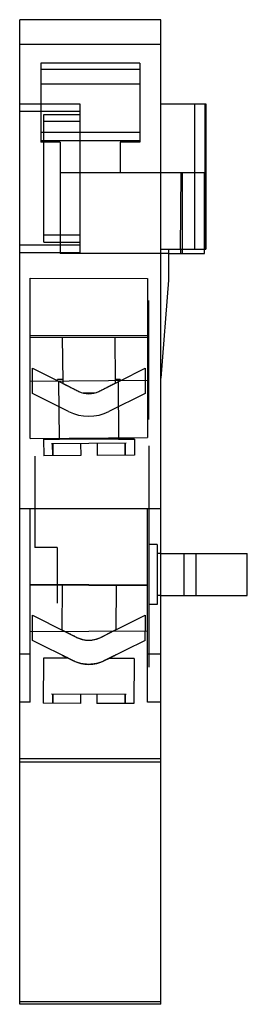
# Model space of a CAD drawing. Header units: millimetres. Extents: x 19.6 to 34.8, y 5.7 to 71.3.
import ezdxf

# ---------------------------------------------------------------- set-up
doc = ezdxf.new("R2010")
doc.units = ezdxf.units.MM
doc.header["$LTSCALE"] = 4.993605
doc.layers.get('0').update_dxf_attribs({"linetype": 'CONTINUOUS'})

msp = doc.modelspace()

# ---------------------------------------------------------------- linework, layer by layer
at = {"color": 7, "linetype": 'Continuous'}
for p, q in [((19.599, 5.673), (19.599, 71.309)), ((28.998, 71.309), (19.599, 71.309)), ((28.998, 5.673), (28.998, 71.309)), ((28.998, 69.659), (19.599, 69.659)), ((20.999, 68.414), (20.999, 63.148)), ((27.599, 68.414), (20.999, 68.414)), ((27.599, 68.414), (27.599, 63.148)), ((27.599, 67.982), (20.999, 67.982)), ((27.599, 67.013), (20.999, 67.013)), ((19.599, 65.709), (23.599, 65.709)), ((23.599, 65.709), (23.599, 55.759)), ((28.998, 65.709), (31.999, 65.709)), ((31.254, 56.009), (31.254, 65.709)), ((31.935, 65.709), (31.935, 56.009)), ((31.999, 65.709), (31.999, 56.009)), ((23.599, 65.199), (19.599, 65.199)), ((21.199, 56.476), (21.199, 64.991)), ((21.199, 64.991), (23.599, 64.991)), ((23.599, 64.532), (21.199, 64.532)), ((27.599, 63.792), (20.999, 63.792)), ((27.599, 63.233), (20.999, 63.233)), ((22.299, 63.148), (20.999, 63.148)), ((22.299, 63.148), (22.299, 55.732)), ((26.299, 63.148), (26.299, 61.132)), ((27.599, 63.148), (26.299, 63.148)), ((22.299, 61.132), (31.899, 61.132)), ((30.302, 56.009), (30.36, 61.132)), ((30.434, 56.009), (30.434, 61.132)), ((31.899, 56.009), (31.899, 61.132)), ((23.599, 56.935), (21.199, 56.935)), ((21.199, 56.476), (23.599, 56.476)), ((23.599, 56.268), (19.599, 56.268)), ((28.998, 56.009), (31.999, 56.009)), ((29.498, 56.009), (29.498, 53.94)), ((30.302, 56.009), (30.299, 55.732)), ((30.434, 55.732), (30.434, 56.009)), ((31.899, 55.732), (31.899, 56.009)), ((23.599, 55.759), (19.599, 55.759)), ((29.498, 55.732), (22.299, 55.732)), ((29.498, 55.732), (31.899, 55.732)), ((20.299, 43.395), (20.299, 54.077)), ((20.299, 54.077), (28.099, 54.059)), ((28.099, 54.059), (28.099, 43.459)), ((29.498, 53.94), (28.998, 47.411)), ((28.198, 44.659), (28.198, 52.589)), ((20.299, 50.281), (28.099, 50.263)), ((28.099, 50.124), (20.299, 50.124)), ((22.437, 50.124), (22.46, 47.209)), ((25.935, 50.124), (22.437, 50.124)), ((25.934, 50.124), (25.958, 47.237)), ((20.449, 47.192), (20.449, 48.074)), ((20.449, 48.074), (22.183, 47.206)), ((26.283, 47.24), (27.949, 48.074)), ((27.949, 48.074), (27.949, 47.253)), ((22.121, 47.237), (22.121, 47.332)), ((22.459, 47.332), (22.121, 47.332)), ((26.278, 47.332), (25.957, 47.332)), ((26.278, 47.332), (26.278, 47.237)), ((28.099, 47.255), (20.299, 47.191)), ((20.449, 46.397), (20.449, 47.192)), ((22.183, 47.206), (23.528, 46.533)), ((22.247, 43.339), (22.215, 47.207)), ((22.46, 47.209), (22.462, 47.067)), ((24.871, 46.533), (26.283, 47.24)), ((24.871, 46.533), (25.959, 47.078)), ((25.958, 47.237), (25.959, 47.078)), ((26.145, 47.239), (26.177, 43.339)), ((27.949, 47.253), (27.949, 46.397)), ((22.856, 45.192), (20.449, 46.397)), ((24.59, 46.426), (23.832, 46.42)), ((27.949, 46.397), (25.542, 45.192)), ((20.299, 43.395), (28.099, 43.459)), ((21.187, 43.339), (21.196, 42.228)), ((21.187, 43.339), (22.247, 43.339)), ((24.212, 43.339), (21.187, 43.339)), ((27.237, 43.339), (24.212, 43.339)), ((26.177, 43.339), (27.237, 43.339)), ((27.237, 43.339), (27.245, 42.278)), ((26.679, 43.073), (21.706, 43.032)), ((21.771, 43.033), (21.777, 42.233)), ((21.794, 43.033), (21.8, 42.233)), ((23.653, 43.048), (23.659, 42.248)), ((24.752, 43.057), (24.759, 42.257)), ((26.592, 43.072), (26.598, 42.272)), ((26.615, 43.072), (26.621, 42.272)), ((28.198, 42.909), (28.198, 28.139)), ((20.599, 42.209), (20.599, 36.131)), ((23.659, 42.248), (21.196, 42.228)), ((27.245, 42.278), (24.759, 42.257)), ((19.599, 38.732), (28.998, 38.732)), ((20.299, 25.808), (20.299, 38.732)), ((28.099, 25.808), (28.099, 38.732)), ((22.099, 36.131), (20.599, 36.131)), ((22.099, 36.131), (22.099, 32.409)), ((28.748, 36.329), (28.198, 36.329)), ((28.748, 36.329), (28.748, 32.329)), ((28.998, 35.732), (28.748, 35.732)), ((28.998, 35.732), (34.754, 35.732)), ((30.549, 32.932), (30.549, 35.732)), ((31.349, 32.932), (31.349, 35.732)), ((34.754, 32.932), (34.754, 35.732)), ((28.099, 33.559), (20.299, 33.604)), ((28.1, 33.609), (20.3, 33.654)), ((22.432, 30.619), (22.449, 33.591)), ((22.449, 33.591), (22.449, 33.641)), ((26.025, 30.648), (26.042, 33.571)), ((26.042, 33.571), (26.042, 33.621)), ((28.998, 32.932), (28.748, 32.932)), ((28.998, 32.932), (34.754, 32.932)), ((28.748, 32.329), (28.198, 32.329)), ((20.45, 31.611), (22.615, 30.527)), ((20.45, 30.515), (20.45, 31.611)), ((25.821, 30.546), (27.95, 31.611)), ((27.95, 31.611), (27.95, 30.558)), ((20.299, 30.514), (28.099, 30.559)), ((20.45, 29.934), (20.45, 30.515)), ((22.615, 30.527), (23.402, 30.133)), ((24.997, 30.133), (26.025, 30.648)), ((25.821, 30.546), (24.997, 30.133)), ((27.95, 29.934), (27.95, 30.558)), ((23.146, 28.583), (20.45, 29.934)), ((27.95, 29.934), (25.253, 28.583)), ((20.299, 29.008), (19.599, 29.008)), ((28.998, 29.008), (28.099, 29.008)), ((21.176, 28.748), (21.159, 25.749)), ((22.836, 28.739), (21.176, 28.748)), ((22.836, 28.739), (23.146, 28.583)), ((25.253, 28.583), (25.532, 28.723)), ((27.226, 28.714), (25.532, 28.723)), ((27.226, 28.714), (27.209, 25.714)), ((26.689, 26.317), (21.716, 26.345)), ((21.78, 26.345), (21.777, 25.745)), ((21.804, 26.345), (21.8, 25.745)), ((23.645, 26.334), (23.642, 25.734)), ((23.646, 26.334), (23.642, 25.734)), ((23.646, 26.334), (23.642, 25.734)), ((23.645, 26.334), (23.646, 26.334)), ((23.646, 26.334), (23.646, 26.334)), ((24.745, 26.328), (24.742, 25.728)), ((24.746, 26.328), (24.742, 25.728)), ((24.746, 26.328), (24.742, 25.728)), ((24.746, 26.328), (24.745, 26.328)), ((24.746, 26.328), (24.746, 26.328)), ((26.601, 26.317), (26.598, 25.717)), ((26.625, 26.317), (26.621, 25.717)), ((20.299, 25.808), (19.599, 25.808)), ((23.642, 25.734), (21.159, 25.749)), ((23.642, 25.734), (23.642, 25.734)), ((23.642, 25.734), (23.642, 25.734)), ((27.209, 25.714), (24.742, 25.728)), ((24.742, 25.728), (24.742, 25.728)), ((24.742, 25.728), (24.742, 25.728)), ((28.998, 25.808), (28.099, 25.808)), ((28.998, 22.032), (19.599, 22.032)), ((28.998, 21.81), (19.599, 21.81)), ((28.998, 5.832), (19.599, 5.832)), ((28.998, 5.673), (19.599, 5.673))]:
    msp.add_line(p, q, dxfattribs=at)
for centre, radius, start, end in [((24.199, 47.874), 1.5, 243.4043, 296.59585), ((24.199, 47.874), 3, 243.40443, 296.59557), ((24.2, 31.726), 1.781, 243.40459, 296.59574), ((24.2, 30.687), 2.353, 243.404, 296.5962)]:
    msp.add_arc(centre, radius, start, end, dxfattribs=at)
for points, knots in [([(22.462, 47.067), (22.463, 47.066), (22.47, 47.063), (22.485, 47.055), (22.509, 47.043), (22.543, 47.026), (22.587, 47.004), (22.64, 46.977), (22.703, 46.946), (22.775, 46.91), (22.856, 46.87), (22.947, 46.824), (23.047, 46.774), (23.156, 46.719), (23.273, 46.661), (23.398, 46.598), (23.483, 46.555), (23.528, 46.533)], [0, 0, 0, 0, 0.004678, 0.018556, 0.041284, 0.073602, 0.11442, 0.164439, 0.223846, 0.29111, 0.366168, 0.451627, 0.547218, 0.648821, 0.759072, 0.874859, 1, 1, 1, 1]), ([(22.462, 47.067), (22.463, 47.066), (22.47, 47.063), (22.484, 47.056), (22.509, 47.043), (22.543, 47.026), (22.586, 47.004), (22.64, 46.978), (22.703, 46.946), (22.774, 46.91), (22.855, 46.87), (22.946, 46.824), (23.047, 46.774), (23.156, 46.719), (23.273, 46.661), (23.398, 46.598), (23.483, 46.555), (23.528, 46.533)], [0, 0, 0, 0, 0.004544, 0.018311, 0.040954, 0.073218, 0.114024, 0.164055, 0.22347, 0.290755, 0.365856, 0.451372, 0.547038, 0.648683, 0.758976, 0.874805, 1, 1, 1, 1]), ([(24.871, 46.533), (24.915, 46.555), (24.999, 46.597), (25.123, 46.659), (25.24, 46.718), (25.35, 46.773), (25.454, 46.825), (25.549, 46.873), (25.634, 46.915), (25.71, 46.953), (25.776, 46.986), (25.831, 47.014), (25.876, 47.036), (25.912, 47.054), (25.937, 47.067), (25.951, 47.074), (25.958, 47.077), (25.959, 47.078)], [0, 0, 0, 0, 0.120406, 0.234072, 0.341175, 0.441632, 0.538402, 0.626439, 0.704374, 0.77384, 0.834684, 0.885485, 0.92663, 0.959526, 0.982294, 0.99564, 1, 1, 1, 1]), ([(22.432, 30.619), (22.433, 30.618), (22.44, 30.615), (22.456, 30.607), (22.482, 30.595), (22.52, 30.576), (22.567, 30.552), (22.625, 30.522), (22.693, 30.488), (22.77, 30.449), (22.857, 30.406), (22.951, 30.359), (23.053, 30.308), (23.161, 30.254), (23.278, 30.195), (23.36, 30.154), (23.402, 30.133)], [0, 0, 0, 0, 0.005314, 0.020924, 0.048224, 0.08618, 0.136044, 0.196157, 0.266261, 0.345684, 0.434903, 0.534307, 0.637363, 0.747966, 0.868646, 1, 1, 1, 1]), ([(23.402, 30.133), (23.439, 30.114), (23.514, 30.08), (23.63, 30.036), (23.748, 30.001), (23.868, 29.974), (23.987, 29.956), (24.105, 29.945), (24.218, 29.943), (24.33, 29.948), (24.443, 29.96), (24.555, 29.979), (24.666, 30.005), (24.776, 30.039), (24.887, 30.081), (24.96, 30.114), (24.997, 30.133)], [0, 0, 0, 0, 0.075808, 0.149202, 0.224737, 0.297607, 0.372858, 0.443861, 0.51143, 0.578442, 0.647164, 0.716645, 0.784449, 0.854749, 0.924854, 1, 1, 1, 1]), ([(22.836, 28.739), (22.807, 28.753), (22.752, 28.781), (22.676, 28.819), (22.61, 28.852), (22.553, 28.88), (22.506, 28.904), (22.471, 28.922), (22.443, 28.935), (22.432, 28.941), (22.419, 28.948), (22.434, 28.94), (22.446, 28.934), (22.475, 28.92), (22.51, 28.902), (22.557, 28.879), (22.613, 28.851), (22.678, 28.818), (22.754, 28.78), (22.807, 28.753), (22.836, 28.739)], [0, 0, 0, 0, 0.10519, 0.197419, 0.277091, 0.344498, 0.40207, 0.446196, 0.476952, 0.494853, 0.5, 0.507337, 0.526909, 0.558516, 0.602497, 0.658971, 0.726333, 0.806356, 0.89613, 1, 1, 1, 1]), ([(22.836, 28.739), (22.806, 28.754), (22.752, 28.781), (22.675, 28.82), (22.608, 28.853), (22.551, 28.882), (22.504, 28.905), (22.47, 28.922), (22.443, 28.936), (22.432, 28.941), (22.419, 28.948), (22.434, 28.94), (22.445, 28.934), (22.473, 28.92), (22.508, 28.903), (22.555, 28.88), (22.611, 28.852), (22.677, 28.819), (22.753, 28.781), (22.807, 28.753), (22.836, 28.739)], [0, 0, 0, 0, 0.106381, 0.198169, 0.279289, 0.349004, 0.40484, 0.447046, 0.477133, 0.494895, 0.5, 0.507161, 0.526353, 0.557474, 0.600331, 0.656396, 0.725053, 0.80418, 0.894828, 1, 1, 1, 1]), ([(26.015, 28.965), (26.014, 28.965), (26.008, 28.962), (25.995, 28.955), (25.974, 28.944), (25.945, 28.93), (25.908, 28.911), (25.862, 28.889), (25.811, 28.863), (25.753, 28.835), (25.689, 28.802), (25.615, 28.765), (25.561, 28.738), (25.532, 28.723)], [0, 0, 0, 0, 0.009005, 0.035966, 0.081034, 0.141313, 0.21741, 0.311344, 0.422152, 0.53573, 0.667907, 0.821529, 1, 1, 1, 1]), ([(25.253, 28.583), (25.201, 28.558), (25.099, 28.511), (24.945, 28.454), (24.794, 28.409), (24.641, 28.375), (24.487, 28.35), (24.337, 28.337), (24.19, 28.333), (24.044, 28.338), (23.893, 28.353), (23.741, 28.378), (23.592, 28.413), (23.445, 28.457), (23.296, 28.513), (23.197, 28.558), (23.146, 28.583)], [0, 0, 0, 0, 0.079432, 0.154478, 0.224846, 0.296193, 0.369673, 0.439247, 0.502612, 0.570628, 0.640341, 0.711685, 0.780786, 0.850678, 0.92238, 1, 1, 1, 1])]:
    msp.add_open_spline(points, degree=3, knots=knots, dxfattribs=at)

doc.saveas('drawing.dxf')
